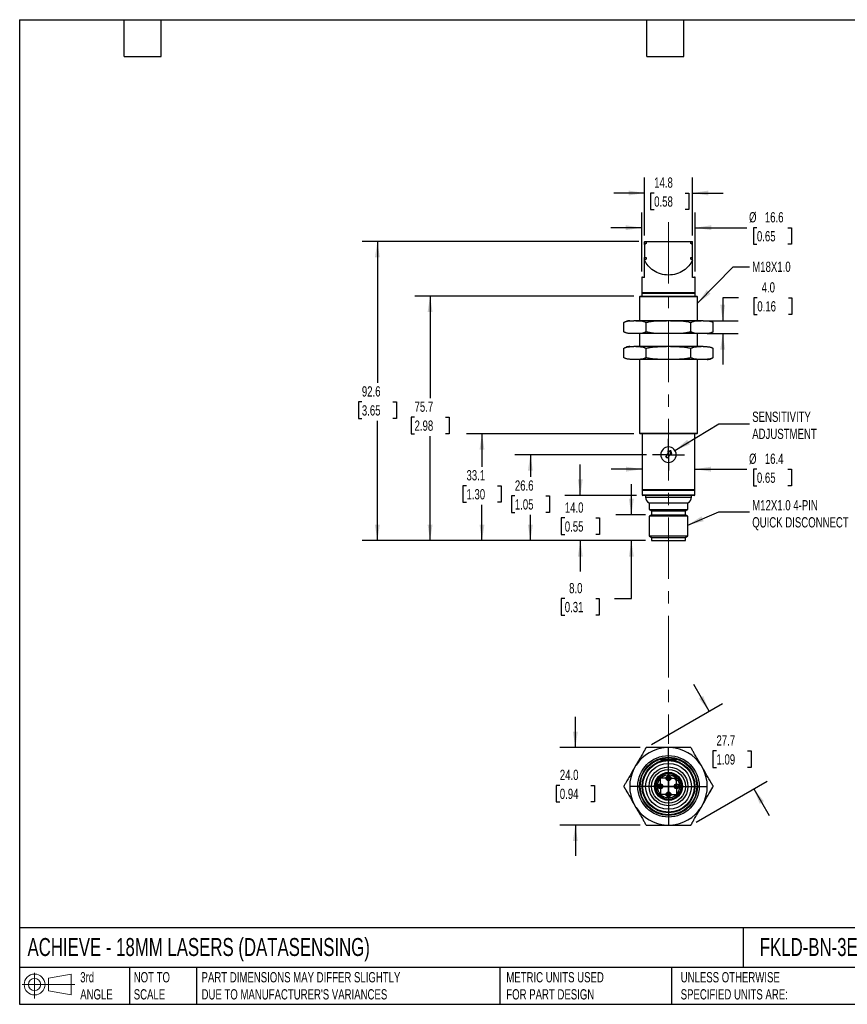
# Model space of a CAD drawing. Header units: millimetres. Extents: x 10 to 410, y 10 to 314.
# Tile 1 of 2: x 10 to 266, y 10 to 314. Entities that reach past the tile are written whole.
import ezdxf

# ---------------------------------------------------------------- set-up
doc = ezdxf.new("R2010")
doc.units = ezdxf.units.MM
doc.header["$LTSCALE"] = 1.5
doc.linetypes.add('CENTERX2', pattern=[20.32, 12.7, -2.54, 2.54, -2.54])
doc.layers.add('CENTER', color=40, linetype='CENTERX2')
doc.layers.add('DIMENSIONS', color=140, linetype='Continuous', lineweight=25)
doc.layers.add('TEXT', color=140, linetype='Continuous', lineweight=25)
doc.styles.add('SLDTEXTSTYLE0', font='TXT', dxfattribs={"width": 0.7})
doc.dimstyles.new('SLDDIMSTYLE0', dxfattribs={"dimtxt": 3.237012, "dimasz": 4.953, "dimexe": 0, "dimexo": 0.0625, "dimgap": 0.809253, "dimtad": 0, "dimtih": 1, "dimtoh": 1, "dimdec": 1, "dimrnd": 1e-09, "dimzin": 4, "dimdsep": 46, "dimtxsty": 'SLDTEXTSTYLE0', "dimsah": 1, "dimcen": 0.09, "dimadec": 0, "dimazin": 1, "dimtfac": 1, "dimtdec": 1, "dimtmove": 0, "dimatfit": 0, "dimfxl": 0, "dimfrac": 2, "dimtolj": 1, "dimtzin": 12, "dimarcsym": 0})
doc.dimstyles.new('SLDDIMSTYLE1', dxfattribs={"dimtxt": 3.237012, "dimasz": 4.953, "dimexe": 0, "dimexo": 0.0625, "dimgap": 0.809253, "dimtad": 0, "dimtih": 1, "dimtoh": 1, "dimdec": 1, "dimrnd": 1e-09, "dimzin": 12, "dimdsep": 46, "dimtxsty": 'SLDTEXTSTYLE0', "dimsah": 1, "dimcen": 0.09, "dimadec": 0, "dimazin": 3, "dimtfac": 1, "dimtdec": 1, "dimtofl": 0, "dimtmove": 0, "dimatfit": 3, "dimfxl": 0, "dimfrac": 2, "dimtolj": 1, "dimtzin": 12, "dimarcsym": 0})
doc.dimstyles.new('SLDDIMSTYLE2', dxfattribs={"dimtxt": 3.237012, "dimasz": 4.953, "dimexe": 0, "dimexo": 0.0625, "dimgap": 0.809253, "dimtad": 0, "dimtih": 1, "dimtoh": 1, "dimdec": 1, "dimrnd": 1e-09, "dimzin": 12, "dimdsep": 46, "dimtxsty": 'SLDTEXTSTYLE0', "dimsah": 1, "dimcen": 0.09, "dimadec": 0, "dimazin": 3, "dimtfac": 1, "dimtdec": 1, "dimtmove": 0, "dimatfit": 0, "dimfxl": 0, "dimfrac": 2, "dimtolj": 1, "dimtzin": 12, "dimarcsym": 0})
doc.dimstyles.new('SLDDIMSTYLE3', dxfattribs={"dimtxt": 0.18, "dimasz": 4.953, "dimexe": 0, "dimexo": 0.0625, "dimgap": 0, "dimtad": 0, "dimtih": 1, "dimtoh": 1, "dimdec": 0, "dimrnd": 1e-09, "dimzin": 0, "dimdsep": 46, "dimtxsty": 'Standard', "dimsah": 1, "dimcen": 0.09, "dimadec": 0, "dimazin": 0, "dimtfac": 4.953, "dimtdec": 0, "dimtofl": 0, "dimtmove": 0, "dimatfit": 3, "dimfxl": 0, "dimfrac": 2, "dimtolj": 1, "dimtzin": 0, "dimarcsym": 0})

# ---------------------------------------------------------------- blocks, each defined once
blk = doc.blocks.new('Block11')
at = {"color": 7, "linetype": 'Continuous', "lineweight": 18}
for p, q in [((3.88, 7.97), (3.88, 0)), ((8.22, 6.25), (15.26, 7.55)), ((8.22, 2.39), (8.22, 6.25)), ((15.26, 7.55), (15.26, 1.1)), ((0, 4.32), (16.31, 4.32)), ((8.22, 2.39), (15.26, 1.1))]:
    blk.add_line(p, q, dxfattribs=at)
for radius in [3.23, 1.93]:
    blk.add_circle((3.88, 4.32), radius, dxfattribs=at)
blk = doc.blocks.new('Block12')
at = {"color": 7, "linetype": 'Continuous'}
blk.add_blockref('Block11', (0, 0), dxfattribs=at)
blk = doc.blocks.new('_D')
at = {"layer": 'DIMENSIONS'}
for p, q in [((199.02, 161.07), (199.02, 170.59)), ((203.37, 161.07), (194.26, 161.07)), ((203.37, 153.07), (194.26, 153.07)), ((199.02, 135.14), (199.02, 153.07)), ((178.39, 135.14), (177.3, 135.14)), ((177.3, 135.14), (177.3, 129.99)), ((188.01, 135.14), (189.1, 135.14)), ((189.1, 135.14), (189.1, 129.99)), ((193.85, 135.14), (199.02, 135.14)), ((177.3, 129.99), (178.39, 129.99)), ((189.1, 129.99), (188.01, 129.99))]:
    blk.add_line(p, q, dxfattribs=at)
for points in [[(199.02, 161.07), (199.78, 166.02), (198.26, 166.02)], [(199.02, 153.07), (198.26, 148.11), (199.78, 148.11)]]:
    blk.add_solid(points, dxfattribs=at)
at = {"layer": 'DIMENSIONS', "char_height": 3.175, "attachment_point": 1, "style": 'SLDTEXTSTYLE0'}
for s, insert in [('8.0', (179.74, 139.95)), ('0.31', (178.39, 134.09))]:
    blk.add_mtext(s, dxfattribs=dict(at, insert=insert))
blk = doc.blocks.new('_D_1')
at = {"layer": 'DIMENSIONS'}
for p, q in [((183.21, 167.07), (183.21, 176.59)), ((200.62, 167.07), (178.45, 167.07)), ((178.4, 160.08), (177.32, 160.08)), ((177.32, 160.08), (177.32, 154.93)), ((188.02, 160.08), (189.11, 160.08)), ((189.11, 160.08), (189.11, 154.93)), ((177.32, 154.93), (178.4, 154.93)), ((203.37, 153.07), (178.45, 153.07)), ((183.21, 153.07), (183.21, 143.54)), ((189.11, 154.93), (188.02, 154.93))]:
    blk.add_line(p, q, dxfattribs=at)
for points in [[(183.21, 167.07), (183.97, 172.02), (182.45, 172.02)], [(183.21, 153.07), (182.45, 148.11), (183.97, 148.11)]]:
    blk.add_solid(points, dxfattribs=at)
at = {"layer": 'DIMENSIONS', "char_height": 3.175, "attachment_point": 1, "style": 'SLDTEXTSTYLE0'}
for s, insert in [('14.0', (178.4, 164.89)), ('0.55', (178.4, 159.03))]:
    blk.add_mtext(s, dxfattribs=dict(at, insert=insert))
blk = doc.blocks.new('_D_2')
at = {"layer": 'DIMENSIONS'}
for p, q in [((203.68, 179.67), (162.97, 179.67)), ((167.74, 179.67), (167.74, 172.78)), ((162.93, 166.91), (161.84, 166.91)), ((161.84, 166.91), (161.84, 161.76)), ((172.55, 166.91), (173.63, 166.91)), ((173.63, 166.91), (173.63, 161.76)), ((161.84, 161.76), (162.93, 161.76)), ((173.63, 161.76), (172.55, 161.76)), ((167.74, 153.07), (167.74, 161.04)), ((203.37, 153.07), (162.97, 153.07))]:
    blk.add_line(p, q, dxfattribs=at)
for points in [[(167.74, 179.67), (166.97, 174.71), (168.5, 174.71)], [(167.74, 153.07), (168.5, 158.02), (166.97, 158.02)]]:
    blk.add_solid(points, dxfattribs=at)
at = {"layer": 'DIMENSIONS', "char_height": 3.175, "attachment_point": 1, "style": 'SLDTEXTSTYLE0'}
for s, insert in [('26.6', (162.93, 171.72)), ('1.05', (162.93, 165.86))]:
    blk.add_mtext(s, dxfattribs=dict(at, insert=insert))
blk = doc.blocks.new('_D_3')
at = {"layer": 'DIMENSIONS'}
for p, q in [((199.82, 186.17), (147.99, 186.17)), ((152.75, 186.17), (152.75, 175.93)), ((147.94, 170.06), (146.86, 170.06)), ((146.86, 170.06), (146.86, 164.92)), ((157.56, 170.06), (158.65, 170.06)), ((158.65, 170.06), (158.65, 164.92)), ((146.86, 164.92), (147.94, 164.92)), ((158.65, 164.92), (157.56, 164.92)), ((152.75, 153.07), (152.75, 164.19)), ((203.37, 153.07), (147.99, 153.07))]:
    blk.add_line(p, q, dxfattribs=at)
for points in [[(152.75, 186.17), (151.99, 181.21), (153.51, 181.21)], [(152.75, 153.07), (153.51, 158.02), (151.99, 158.02)]]:
    blk.add_solid(points, dxfattribs=at)
at = {"layer": 'DIMENSIONS', "char_height": 3.175, "attachment_point": 1, "style": 'SLDTEXTSTYLE0'}
for s, insert in [('33.1', (147.94, 174.88)), ('1.30', (147.94, 169.01))]:
    blk.add_mtext(s, dxfattribs=dict(at, insert=insert))
blk = doc.blocks.new('_D_4')
at = {"layer": 'DIMENSIONS'}
for p, q in [((199.82, 228.77), (131.91, 228.77)), ((136.67, 228.77), (136.67, 197.17)), ((131.86, 191.3), (130.77, 191.3)), ((130.77, 191.3), (130.77, 186.16)), ((141.48, 191.3), (142.57, 191.3)), ((142.57, 191.3), (142.57, 186.16)), ((130.77, 186.16), (131.86, 186.16)), ((142.57, 186.16), (141.48, 186.16)), ((136.67, 153.07), (136.67, 185.43)), ((203.37, 153.07), (131.91, 153.07))]:
    blk.add_line(p, q, dxfattribs=at)
for points in [[(136.67, 228.77), (135.91, 223.81), (137.43, 223.81)], [(136.67, 153.07), (137.43, 158.02), (135.91, 158.02)]]:
    blk.add_solid(points, dxfattribs=at)
at = {"layer": 'DIMENSIONS', "char_height": 3.175, "attachment_point": 1, "style": 'SLDTEXTSTYLE0'}
for s, insert in [('75.7', (131.86, 196.12)), ('2.98', (131.86, 190.25))]:
    blk.add_mtext(s, dxfattribs=dict(at, insert=insert))
blk = doc.blocks.new('_D_5')
at = {"layer": 'DIMENSIONS'}
for p, q in [((201.32, 245.67), (115.58, 245.67)), ((120.34, 245.67), (120.34, 201.9)), ((115.53, 196.03), (114.45, 196.03)), ((114.45, 196.03), (114.45, 190.88)), ((125.15, 196.03), (126.24, 196.03)), ((126.24, 196.03), (126.24, 190.88)), ((114.45, 190.88), (115.53, 190.88)), ((120.34, 153.07), (120.34, 190.16)), ((126.24, 190.88), (125.15, 190.88)), ((203.37, 153.07), (115.58, 153.07))]:
    blk.add_line(p, q, dxfattribs=at)
for points in [[(120.34, 245.67), (119.58, 240.71), (121.1, 240.71)], [(120.34, 153.07), (121.1, 158.02), (119.58, 158.02)]]:
    blk.add_solid(points, dxfattribs=at)
at = {"layer": 'DIMENSIONS', "char_height": 3.175, "attachment_point": 1, "style": 'SLDTEXTSTYLE0'}
for s, insert in [('92.6', (115.53, 200.84)), ('3.65', (115.53, 194.97))]:
    blk.add_mtext(s, dxfattribs=dict(at, insert=insert))
blk = doc.blocks.new('_D_6')
at = {"layer": 'DIMENSIONS'}
for p, q in [((232.2, 228.23), (227.33, 228.23)), ((227.33, 228.23), (227.33, 221.15)), ((238.04, 228.23), (236.95, 228.23)), ((236.95, 228.23), (236.95, 223.08)), ((247.66, 228.23), (248.74, 228.23)), ((248.74, 228.23), (248.74, 223.08)), ((236.95, 223.08), (238.04, 223.08)), ((248.74, 223.08), (247.66, 223.08)), ((223.15, 221.15), (232.09, 221.15)), ((223.15, 217.15), (232.09, 217.15)), ((227.33, 217.15), (227.33, 207.62))]:
    blk.add_line(p, q, dxfattribs=at)
for points in [[(227.33, 221.15), (228.09, 226.1), (226.57, 226.1)], [(227.33, 217.15), (226.57, 212.19), (228.09, 212.19)]]:
    blk.add_solid(points, dxfattribs=at)
at = {"layer": 'DIMENSIONS', "char_height": 3.175, "attachment_point": 1, "style": 'SLDTEXTSTYLE0'}
for s, insert in [('4.0', (239.38, 233.05)), ('0.16', (238.04, 227.18))]:
    blk.add_mtext(s, dxfattribs=dict(at, insert=insert))
blk = doc.blocks.new('_D_7')
at = {"layer": 'DIMENSIONS'}
for p, q in [((202.33, 175.18), (192.8, 175.18)), ((218.73, 175.18), (234.75, 175.18)), ((237.92, 175.18), (236.84, 175.18)), ((236.84, 175.18), (236.84, 170.04)), ((247.54, 175.18), (248.63, 175.18)), ((248.63, 175.18), (248.63, 170.04)), ((236.84, 170.04), (237.92, 170.04)), ((248.63, 170.04), (247.54, 170.04))]:
    blk.add_line(p, q, dxfattribs=at)
for points in [[(202.33, 175.18), (197.38, 175.95), (197.38, 174.42)], [(218.73, 175.18), (223.68, 174.42), (223.68, 175.95)]]:
    blk.add_solid(points, dxfattribs=at)
at = {"layer": 'DIMENSIONS', "char_height": 3.175, "attachment_point": 1, "style": 'SLDTEXTSTYLE0'}
for s, insert in [('%%c', (235.48, 180)), ('16.4', (240.37, 180)), ('0.65', (237.92, 174.13))]:
    blk.add_mtext(s, dxfattribs=dict(at, insert=insert))
blk = doc.blocks.new('_D_8')
at = {"layer": 'DIMENSIONS'}
for p, q in [((203.13, 247.47), (203.13, 265.43)), ((217.93, 247.47), (217.93, 265.43)), ((203.13, 260.67), (193.6, 260.67)), ((206.09, 260.67), (205, 260.67)), ((205, 260.67), (205, 255.53)), ((215.7, 260.67), (216.79, 260.67)), ((216.79, 260.67), (216.79, 255.53)), ((217.93, 260.67), (227.45, 260.67)), ((205, 255.53), (206.09, 255.53)), ((216.79, 255.53), (215.7, 255.53))]:
    blk.add_line(p, q, dxfattribs=at)
for points in [[(203.13, 260.67), (198.18, 261.43), (198.18, 259.91)], [(217.93, 260.67), (222.88, 259.91), (222.88, 261.43)]]:
    blk.add_solid(points, dxfattribs=at)
at = {"layer": 'DIMENSIONS', "char_height": 3.175, "attachment_point": 1, "style": 'SLDTEXTSTYLE0'}
for s, insert in [('14.8', (206.09, 265.49)), ('0.58', (206.09, 259.62))]:
    blk.add_mtext(s, dxfattribs=dict(at, insert=insert))
blk = doc.blocks.new('_D_9')
at = {"layer": 'DIMENSIONS'}
for p, q in [((202.23, 236.37), (202.23, 254.69)), ((218.83, 236.37), (218.83, 254.69)), ((202.23, 249.93), (192.7, 249.93)), ((218.83, 249.93), (234.75, 249.93)), ((237.92, 249.93), (236.84, 249.93)), ((236.84, 249.93), (236.84, 244.79)), ((247.54, 249.93), (248.63, 249.93)), ((248.63, 249.93), (248.63, 244.79)), ((236.84, 244.79), (237.92, 244.79)), ((248.63, 244.79), (247.54, 244.79))]:
    blk.add_line(p, q, dxfattribs=at)
for points in [[(202.23, 249.93), (197.28, 250.69), (197.28, 249.17)], [(218.83, 249.93), (223.78, 249.17), (223.78, 250.69)]]:
    blk.add_solid(points, dxfattribs=at)
at = {"layer": 'DIMENSIONS', "char_height": 3.175, "attachment_point": 1, "style": 'SLDTEXTSTYLE0'}
for s, insert in [('%%c', (235.48, 254.75)), ('16.6', (240.37, 254.75)), ('0.65', (237.92, 248.88))]:
    blk.add_mtext(s, dxfattribs=dict(at, insert=insert))
blk = doc.blocks.new('SW_CENTERMARKSYMBOL_0')
at = {"layer": 'CENTER', "color": 0}
for p, q in [((0, 2.54), (0, 4.94)), ((-2.54, 0), (-4.94, 0)), ((0, 0), (-2.54, 0)), ((0, 0), (0, 2.54)), ((0, 0), (0, -2.54)), ((0, 0), (2.54, 0)), ((2.54, 0), (4.94, 0)), ((0, -2.54), (0, -4.94))]:
    blk.add_line(p, q, dxfattribs=at)
blk = doc.blocks.new('_D_10')
at = {"layer": 'DIMENSIONS'}
for p, q in [((181.67, 89), (181.67, 98.52)), ((201.7, 89), (176.91, 89)), ((176.86, 77.31), (175.77, 77.31)), ((175.77, 77.31), (175.77, 72.17)), ((186.48, 77.31), (187.57, 77.31)), ((187.57, 77.31), (187.57, 72.17)), ((175.77, 72.17), (176.86, 72.17)), ((187.57, 72.17), (186.48, 72.17)), ((201.7, 65), (176.91, 65)), ((181.67, 65), (181.67, 55.47))]:
    blk.add_line(p, q, dxfattribs=at)
for points in [[(181.67, 89), (182.43, 93.95), (180.91, 93.95)], [(181.67, 65), (180.91, 60.04), (182.43, 60.04)]]:
    blk.add_solid(points, dxfattribs=at)
at = {"layer": 'DIMENSIONS', "char_height": 3.175, "attachment_point": 1, "style": 'SLDTEXTSTYLE0'}
for s, insert in [('24.0', (176.86, 82.13)), ('0.94', (176.86, 76.26))]:
    blk.add_mtext(s, dxfattribs=dict(at, insert=insert))
blk = doc.blocks.new('_D_11')
at = {"layer": 'DIMENSIONS'}
for p, q in [((223.11, 100.26), (218.35, 108.51)), ((205.25, 89.95), (227.23, 102.64)), ((225.39, 87.97), (224.31, 87.97)), ((224.31, 87.97), (224.31, 82.83)), ((235.01, 87.97), (236.1, 87.97)), ((236.1, 87.97), (236.1, 82.83)), ((224.31, 82.83), (225.39, 82.83)), ((236.1, 82.83), (235.01, 82.83)), ((219.11, 65.95), (241.09, 78.64)), ((236.96, 76.26), (241.73, 68.01))]:
    blk.add_line(p, q, dxfattribs=at)
for points in [[(223.11, 100.26), (221.29, 104.93), (219.97, 104.17)], [(236.96, 76.26), (238.78, 71.59), (240.1, 72.35)]]:
    blk.add_solid(points, dxfattribs=at)
at = {"layer": 'DIMENSIONS', "char_height": 3.175, "attachment_point": 1, "style": 'SLDTEXTSTYLE0'}
for s, insert in [('27.7', (225.39, 92.79)), ('1.09', (225.39, 86.92))]:
    blk.add_mtext(s, dxfattribs=dict(at, insert=insert))
blk = doc.blocks.new('SW_CENTERMARKSYMBOL_1')
at = {"layer": 'CENTER', "color": 0}
for p, q in [((0, 5.08), (0, 12.048)), ((-5.08, 0), (-12.048, 0)), ((0, 0), (-2.54, 0)), ((0, 0), (0, 2.54)), ((0, 0), (0, -2.54)), ((0, 0), (2.54, 0)), ((5.08, 0), (12.048, 0)), ((0, -5.08), (0, -12.048))]:
    blk.add_line(p, q, dxfattribs=at)
blk = doc.blocks.new('SW_CENTERMARKSYMBOL_2')
at = {"layer": 'CENTER', "color": 0}
for p, q in [((-2.54, 0), (-3.04, 0)), ((0, 0), (-2.54, 0)), ((0, 2.54), (0, 3.04)), ((0, 0), (0, 2.54)), ((0, 0), (0, -2.54)), ((0, 0), (2.54, 0)), ((2.54, 0), (3.04, 0)), ((0, -2.54), (0, -3.04))]:
    blk.add_line(p, q, dxfattribs=at)
blk = doc.blocks.new('SW_CENTERMARKSYMBOL_3')
at = {"layer": 'CENTER', "color": 0}
for p, q in [((-2.54, 0), (-3.04, 0)), ((0, 0), (-2.54, 0)), ((0, 2.54), (0, 3.04)), ((0, 0), (0, 2.54)), ((0, 0), (0, -2.54)), ((0, 0), (2.54, 0)), ((2.54, 0), (3.04, 0)), ((0, -2.54), (0, -3.04))]:
    blk.add_line(p, q, dxfattribs=at)
blk = doc.blocks.new('SW_CENTERMARKSYMBOL_4')
at = {"layer": 'CENTER', "color": 0}
for p, q in [((-2.54, 0), (-3.04, 0)), ((0, 0), (-2.54, 0)), ((0, 2.54), (0, 3.04)), ((0, 0), (0, 2.54)), ((0, 0), (0, -2.54)), ((0, 0), (2.54, 0)), ((2.54, 0), (3.04, 0)), ((0, -2.54), (0, -3.04))]:
    blk.add_line(p, q, dxfattribs=at)
blk = doc.blocks.new('SW_CENTERMARKSYMBOL_5')
at = {"layer": 'CENTER', "color": 0}
for p, q in [((-2.54, 0), (-3.04, 0)), ((0, 0), (-2.54, 0)), ((0, 2.54), (0, 3.04)), ((0, 0), (0, 2.54)), ((0, 0), (0, -2.54)), ((0, 0), (2.54, 0)), ((2.54, 0), (3.04, 0)), ((0, -2.54), (0, -3.04))]:
    blk.add_line(p, q, dxfattribs=at)

msp = doc.modelspace()

# ---------------------------------------------------------------- linework, layer by layer
for p, q in [((203.13, 245.57), (203.63, 245.57)), ((203.13, 244.77), (203.13, 245.57)), ((203.63, 245.07), (203.13, 244.77)), ((203.13, 244.77), (203.13, 240.67)), ((203.23, 245.67), (217.83, 245.67)), ((203.63, 245.57), (203.63, 245.07)), ((217.43, 245.57), (217.93, 245.57)), ((217.43, 245.07), (217.43, 245.57)), ((217.93, 244.77), (217.43, 245.07)), ((217.93, 244.77), (217.93, 245.57)), ((217.93, 240.67), (217.93, 244.77)), ((203.13, 240.67), (203.63, 240.67)), ((203.13, 239.87), (203.13, 240.67)), ((203.63, 240.17), (203.13, 239.87)), ((203.13, 239.87), (203.13, 239.81)), ((203.13, 234.47), (203.13, 239.81)), ((203.63, 240.67), (203.63, 240.17)), ((217.43, 240.67), (217.93, 240.67)), ((217.43, 240.17), (217.43, 240.67)), ((217.93, 239.87), (217.43, 240.17)), ((217.93, 239.87), (217.93, 240.67)), ((217.93, 239.81), (217.93, 239.87)), ((217.93, 234.47), (217.93, 239.81)), ((202.23, 234.47), (202.23, 229.87)), ((203.13, 234.47), (202.23, 234.47)), ((202.43, 234.67), (203.13, 234.67)), ((217.93, 234.67), (218.63, 234.67)), ((218.83, 234.47), (217.93, 234.47)), ((218.83, 229.87), (218.83, 234.47)), ((201.73, 228.77), (201.53, 228.57)), ((201.73, 228.77), (219.33, 228.77)), ((202.23, 229.87), (210.53, 229.87)), ((202.23, 229.67), (202.23, 228.77)), ((202.23, 229.67), (218.83, 229.67)), ((210.53, 229.87), (218.83, 229.87)), ((218.83, 228.77), (218.83, 229.67)), ((219.53, 228.57), (219.33, 228.77)), ((201.53, 228.57), (201.53, 221.15)), ((219.53, 228.57), (201.53, 228.57)), ((219.53, 221.15), (219.53, 228.57)), ((196.67, 217.7), (196.67, 220.59)), ((200.46, 221.15), (199.81, 221.15)), ((209.88, 221.15), (200.46, 221.15)), ((203.6, 217.7), (203.6, 220.59)), ((211.18, 221.15), (209.88, 221.15)), ((220.6, 221.15), (211.18, 221.15)), ((217.46, 217.7), (217.46, 220.59)), ((221.25, 221.15), (220.6, 221.15)), ((224.39, 217.7), (224.39, 220.59)), ((200.46, 217.15), (199.81, 217.15)), ((209.88, 217.15), (200.46, 217.15)), ((201.53, 217.15), (201.53, 213.15)), ((211.18, 217.15), (209.88, 217.15)), ((220.6, 217.15), (211.18, 217.15)), ((219.53, 213.15), (219.53, 217.15)), ((221.25, 217.15), (220.6, 217.15)), ((196.67, 209.7), (196.67, 212.59)), ((200.46, 213.15), (199.81, 213.15)), ((209.88, 213.15), (200.46, 213.15)), ((203.6, 209.7), (203.6, 212.59)), ((211.18, 213.15), (209.88, 213.15)), ((220.6, 213.15), (211.18, 213.15)), ((217.46, 209.7), (217.46, 212.59)), ((221.25, 213.15), (220.6, 213.15)), ((224.39, 209.7), (224.39, 212.59)), ((200.46, 209.15), (199.81, 209.15)), ((209.88, 209.15), (200.46, 209.15)), ((201.53, 209.15), (201.53, 186.37)), ((211.18, 209.15), (209.88, 209.15)), ((220.6, 209.15), (211.18, 209.15)), ((219.53, 186.37), (219.53, 209.15)), ((221.25, 209.15), (220.6, 209.15)), ((201.53, 186.37), (201.73, 186.17)), ((201.53, 186.37), (219.53, 186.37)), ((219.33, 186.17), (201.73, 186.17)), ((202.33, 186.17), (202.33, 168.87)), ((218.73, 168.87), (218.73, 186.17)), ((219.33, 186.17), (219.53, 186.37)), ((209.73, 178.92), (210.66, 180.47)), ((211.17, 180.16), (210.25, 178.61)), ((211.08, 180.9), (210.27, 180.7)), ((210.27, 180.7), (210.66, 180.47)), ((210.66, 180.47), (210.81, 180.72)), ((210.81, 180.72), (211.33, 180.42)), ((211.33, 180.42), (211.17, 180.16)), ((211.17, 180.16), (211.56, 179.93)), ((211.56, 179.93), (211.35, 180.74)), ((210.25, 178.61), (209.73, 178.92)), ((202.33, 168.87), (202.53, 168.67)), ((202.33, 168.87), (218.73, 168.87)), ((202.33, 168.67), (202.33, 167.27)), ((202.33, 168.67), (218.73, 168.67)), ((218.53, 168.67), (218.73, 168.87)), ((218.73, 167.27), (218.73, 168.67)), ((202.33, 167.27), (218.73, 167.27)), ((218.53, 167.07), (202.53, 167.07)), ((203.43, 167.07), (203.43, 166.55)), ((203.43, 166.55), (217.63, 166.55)), ((204.53, 164.76), (204.53, 162.7)), ((204.53, 164.76), (216.53, 164.76)), ((216.53, 162.7), (216.53, 164.76)), ((217.63, 166.55), (217.63, 167.07)), ((204.53, 162.7), (205.28, 162.27)), ((204.53, 162.7), (216.53, 162.7)), ((205.28, 162.27), (205.28, 161.07)), ((205.28, 162.27), (215.78, 162.27)), ((215.78, 162.27), (216.53, 162.7)), ((215.78, 161.07), (215.78, 162.27)), ((205.28, 161.07), (204.53, 160.63)), ((204.53, 160.63), (204.53, 154.5)), ((216.53, 160.63), (204.53, 160.63)), ((205.28, 161.07), (215.78, 161.07)), ((216.53, 160.63), (215.78, 161.07)), ((216.53, 154.5), (216.53, 160.63)), ((204.53, 154.5), (205.28, 154.07)), ((204.53, 154.5), (216.53, 154.5)), ((205.28, 154.07), (205.28, 153.07)), ((205.28, 154.07), (215.78, 154.07)), ((205.28, 153.07), (215.78, 153.07)), ((215.78, 154.07), (216.53, 154.5)), ((215.78, 153.07), (215.78, 154.07)), ((211.18, 89), (209.88, 89)), ((200.46, 83.56), (199.81, 82.43)), ((208.13, 85.2), (208.13, 84.84)), ((210.53, 85.2), (208.13, 85.2)), ((210.27, 85.25), (210.27, 85.2)), ((210.27, 85.25), (210.66, 85.25)), ((212.93, 85.2), (210.53, 85.2)), ((210.66, 85.25), (210.66, 85.2)), ((210.66, 85.25), (210.81, 85.25)), ((210.81, 85.2), (210.81, 85.25)), ((210.81, 85.25), (211.17, 85.25)), ((211.17, 85.25), (211.56, 85.25)), ((211.17, 85.25), (211.17, 85.2)), ((211.56, 85.25), (211.56, 85.2)), ((212.93, 84.84), (212.93, 85.2)), ((221.25, 82.43), (220.6, 83.56)), ((212.62, 79.93), (213.01, 80.33)), ((213.86, 79.48), (213.46, 79.08)), ((199.81, 71.56), (200.46, 70.43)), ((220.6, 70.43), (221.25, 71.56)), ((209.88, 65), (211.18, 65))]:
    msp.add_line(p, q)
for centre, radius in [((210.53, 77), 9.51), ((210.53, 77), 9), ((210.53, 77), 8.8), ((210.53, 77), 8.2), ((210.53, 77), 8), ((210.53, 77), 7.1), ((210.53, 77), 6), ((210.53, 77), 5.25), ((210.53, 77), 4.35), ((210.53, 77), 4.15), ((210.53, 79.5), 0.75), ((210.53, 79.5), 0.5), ((208.03, 77), 0.75), ((208.03, 77), 0.5), ((213.03, 77), 0.75), ((213.03, 77), 0.5), ((210.53, 74.5), 0.75), ((210.53, 74.5), 0.5)]:
    msp.add_circle(centre, radius)
for centre, radius, start, end in [((202.43, 234.47), 0.2, 90, 180), ((218.63, 234.47), 0.2, 0, 90), ((202.43, 229.87), 0.2, 180, 270), ((218.63, 229.87), 0.2, 270, 0), ((198.59, 217.57), 3.58, 91.2478, 110.021), ((222.47, 220.72), 3.58, 271.2478, 290.021), ((198.59, 209.57), 3.58, 91.2478, 110.021), ((222.47, 212.72), 3.58, 271.2478, 290.021), ((210.53, 179.67), 2.4, 90, 270), ((210.53, 179.67), 2.4, 270, 90), ((210.53, 179.67), 1.35, 52.3506, 65.9168), ((202.53, 167.27), 0.2, 180, 270), ((205.43, 166.55), 2, 180, 243.2563), ((215.63, 166.55), 2, 296.7437, 0), ((218.53, 167.27), 0.2, 270, 0), ((210.53, 77), 12.02, 93.1112, 146.8888), ((210.53, 77), 12.02, 33.1112, 86.8888), ((210.53, 77), 12.02, 153.1112, 206.8888), ((210.53, 77), 12.02, 333.1112, 26.8888), ((210.53, 77), 3.95, 53.737, 36.263), ((210.53, 77), 3.52, 54.7213, 35.2787), ((210.53, 77), 3.5, 54.7305, 35.2695), ((213.04, 79.51), 0.6, 135, 315), ((210.53, 77), 12.02, 213.1112, 266.8888), ((210.53, 77), 12.02, 273.1112, 326.8888)]:
    msp.add_arc(centre, radius, start, end)
for points, knots in [([(203.23, 245.67), (203.21, 245.67), (203.18, 245.66), (203.14, 245.62), (203.13, 245.59), (203.13, 245.57)], [0, 0, 0, 0, 0.5, 0.5, 1, 1, 1, 1]), ([(217.93, 245.57), (217.93, 245.59), (217.92, 245.62), (217.88, 245.66), (217.85, 245.67), (217.83, 245.67)], [0, 0, 0, 0, 0.5, 0.5, 1, 1, 1, 1]), ([(217.93, 239.81), (217.65, 239.26), (217.29, 238.7), (216.38, 237.64), (215.83, 237.13), (214.54, 236.26), (213.81, 235.9), (212.23, 235.4), (211.38, 235.27), (209.68, 235.27), (208.83, 235.4), (207.25, 235.9), (206.52, 236.26), (205.23, 237.13), (204.68, 237.64), (203.77, 238.7), (203.41, 239.26), (203.13, 239.81)], [0, 0, 0, 0, 0.125, 0.125, 0.25, 0.25, 0.375, 0.375, 0.5, 0.5, 0.625, 0.625, 0.75, 0.75, 0.875, 0.875, 1, 1, 1, 1]), ([(196.67, 220.59), (196.71, 220.62), (196.8, 220.67), (196.92, 220.73), (197.05, 220.79), (197.18, 220.85), (197.31, 220.9), (197.53, 220.96), (197.84, 221.04), (198.23, 221.09), (198.62, 221.12), (199.15, 221.15), (199.55, 221.15), (199.81, 221.15)], [0, 0, 0, 0, 0.040694, 0.0817869, 0.1232931, 0.1652264, 0.2076007, 0.2504298, 0.3741445, 0.4995936, 0.6244445, 0.749655, 1, 1, 1, 1]), ([(200.46, 221.15), (200.73, 221.15), (201.12, 221.15), (201.65, 221.12), (202.04, 221.09), (202.44, 221.04), (202.79, 220.95), (203.09, 220.85), (203.35, 220.74), (203.52, 220.64), (203.6, 220.59)], [0, 0, 0, 0, 0.249858, 0.374748, 0.499299, 0.624724, 0.748439, 0.834032, 0.917848, 1, 1, 1, 1]), ([(203.6, 220.59), (203.68, 220.62), (203.85, 220.67), (204.1, 220.73), (204.35, 220.79), (204.61, 220.85), (204.87, 220.89), (205.31, 220.96), (205.92, 221.04), (206.71, 221.09), (207.5, 221.12), (208.56, 221.15), (209.35, 221.15), (209.88, 221.15)], [0, 0, 0, 0, 0.040542, 0.08148, 0.122829, 0.164602, 0.206813, 0.249476, 0.373818, 0.499914, 0.624736, 0.749916, 1, 1, 1, 1]), ([(211.18, 221.15), (211.71, 221.15), (212.5, 221.15), (213.55, 221.12), (214.34, 221.09), (215.13, 221.04), (215.83, 220.95), (216.44, 220.85), (216.96, 220.74), (217.29, 220.64), (217.46, 220.59)], [0, 0, 0, 0, 0.249911, 0.374819, 0.499388, 0.624811, 0.748523, 0.834087, 0.917875, 1, 1, 1, 1]), ([(217.46, 220.59), (217.5, 220.62), (217.58, 220.67), (217.71, 220.73), (217.83, 220.79), (217.96, 220.85), (218.1, 220.9), (218.31, 220.96), (218.62, 221.04), (219.01, 221.09), (219.41, 221.12), (219.94, 221.15), (220.33, 221.15), (220.6, 221.15)], [0, 0, 0, 0, 0.040694, 0.081787, 0.123293, 0.165226, 0.207601, 0.25043, 0.374145, 0.499594, 0.624444, 0.749655, 1, 1, 1, 1]), ([(221.25, 221.15), (221.51, 221.15), (221.91, 221.15), (222.43, 221.12), (222.83, 221.09), (223.22, 221.04), (223.57, 220.95), (223.88, 220.85), (224.13, 220.74), (224.3, 220.64), (224.39, 220.59)], [0, 0, 0, 0, 0.249858, 0.374748, 0.4992988, 0.6247243, 0.7484395, 0.8340325, 0.9178484, 1, 1, 1, 1]), ([(199.81, 217.15), (199.55, 217.15), (199.15, 217.15), (198.63, 217.17), (198.23, 217.2), (197.84, 217.26), (197.49, 217.34), (197.18, 217.44), (196.92, 217.56), (196.76, 217.65), (196.67, 217.7)], [0, 0, 0, 0, 0.249858, 0.374748, 0.499299, 0.624724, 0.748439, 0.834032, 0.917848, 1, 1, 1, 1]), ([(203.6, 217.7), (203.56, 217.68), (203.48, 217.63), (203.35, 217.56), (203.22, 217.5), (203.09, 217.45), (202.96, 217.4), (202.74, 217.33), (202.44, 217.26), (202.05, 217.2), (201.65, 217.17), (201.12, 217.15), (200.73, 217.15), (200.46, 217.15)], [0, 0, 0, 0, 0.040694, 0.081787, 0.123293, 0.165226, 0.207601, 0.25043, 0.374145, 0.499594, 0.624444, 0.749655, 1, 1, 1, 1]), ([(209.88, 217.15), (209.35, 217.15), (208.56, 217.15), (207.51, 217.17), (206.72, 217.2), (205.93, 217.26), (205.23, 217.34), (204.62, 217.44), (204.1, 217.56), (203.77, 217.65), (203.6, 217.7)], [0, 0, 0, 0, 0.249911, 0.374819, 0.499388, 0.624811, 0.748523, 0.834087, 0.917875, 1, 1, 1, 1]), ([(217.46, 217.7), (217.38, 217.68), (217.21, 217.63), (216.96, 217.56), (216.71, 217.5), (216.45, 217.45), (216.19, 217.4), (215.75, 217.33), (215.14, 217.26), (214.35, 217.2), (213.55, 217.17), (212.5, 217.15), (211.71, 217.15), (211.18, 217.15)], [0, 0, 0, 0, 0.040542, 0.08148, 0.122829, 0.164602, 0.206813, 0.249476, 0.373818, 0.499914, 0.624736, 0.749916, 1, 1, 1, 1]), ([(220.6, 217.15), (220.33, 217.15), (219.94, 217.15), (219.41, 217.17), (219.02, 217.2), (218.62, 217.26), (218.27, 217.34), (217.97, 217.44), (217.71, 217.56), (217.54, 217.65), (217.46, 217.7)], [0, 0, 0, 0, 0.249858, 0.374748, 0.499299, 0.624724, 0.748439, 0.834032, 0.917848, 1, 1, 1, 1]), ([(224.39, 217.7), (224.34, 217.68), (224.26, 217.63), (224.14, 217.56), (224.01, 217.5), (223.88, 217.45), (223.75, 217.4), (223.53, 217.33), (223.22, 217.26), (222.83, 217.2), (222.43, 217.17), (221.91, 217.15), (221.51, 217.15), (221.25, 217.15)], [0, 0, 0, 0, 0.040694, 0.081787, 0.123293, 0.165226, 0.207601, 0.25043, 0.374145, 0.499594, 0.624444, 0.749655, 1, 1, 1, 1]), ([(196.67, 212.59), (196.71, 212.62), (196.8, 212.67), (196.92, 212.73), (197.05, 212.79), (197.18, 212.85), (197.31, 212.9), (197.53, 212.96), (197.84, 213.04), (198.23, 213.09), (198.62, 213.12), (199.15, 213.15), (199.55, 213.15), (199.81, 213.15)], [0, 0, 0, 0, 0.040694, 0.081787, 0.123293, 0.165226, 0.207601, 0.25043, 0.374145, 0.499594, 0.624444, 0.749655, 1, 1, 1, 1]), ([(200.46, 213.15), (200.73, 213.15), (201.12, 213.15), (201.65, 213.12), (202.04, 213.09), (202.44, 213.04), (202.79, 212.95), (203.09, 212.85), (203.35, 212.74), (203.52, 212.64), (203.6, 212.59)], [0, 0, 0, 0, 0.249858, 0.374748, 0.499299, 0.624724, 0.748439, 0.834032, 0.917848, 1, 1, 1, 1]), ([(203.6, 212.59), (203.68, 212.62), (203.85, 212.67), (204.1, 212.73), (204.35, 212.79), (204.61, 212.85), (204.87, 212.89), (205.31, 212.96), (205.92, 213.04), (206.71, 213.09), (207.5, 213.12), (208.56, 213.15), (209.35, 213.15), (209.88, 213.15)], [0, 0, 0, 0, 0.040542, 0.08148, 0.122829, 0.164602, 0.206813, 0.249476, 0.373818, 0.499914, 0.624736, 0.749916, 1, 1, 1, 1]), ([(211.18, 213.15), (211.71, 213.15), (212.5, 213.15), (213.55, 213.12), (214.34, 213.09), (215.13, 213.04), (215.83, 212.95), (216.44, 212.85), (216.96, 212.74), (217.29, 212.64), (217.46, 212.59)], [0, 0, 0, 0, 0.2499108, 0.3748189, 0.4993876, 0.624811, 0.7485234, 0.8340874, 0.9178754, 1, 1, 1, 1]), ([(217.46, 212.59), (217.5, 212.62), (217.58, 212.67), (217.71, 212.73), (217.83, 212.79), (217.96, 212.85), (218.1, 212.9), (218.31, 212.96), (218.62, 213.04), (219.01, 213.09), (219.41, 213.12), (219.94, 213.15), (220.33, 213.15), (220.6, 213.15)], [0, 0, 0, 0, 0.040694, 0.081787, 0.123293, 0.165226, 0.207601, 0.25043, 0.374145, 0.499594, 0.624444, 0.749655, 1, 1, 1, 1]), ([(221.25, 213.15), (221.51, 213.15), (221.91, 213.15), (222.43, 213.12), (222.83, 213.09), (223.22, 213.04), (223.57, 212.95), (223.88, 212.85), (224.13, 212.74), (224.3, 212.64), (224.39, 212.59)], [0, 0, 0, 0, 0.249858, 0.374748, 0.499299, 0.624724, 0.748439, 0.834032, 0.917848, 1, 1, 1, 1]), ([(199.81, 209.15), (199.55, 209.15), (199.15, 209.15), (198.63, 209.17), (198.23, 209.2), (197.84, 209.26), (197.49, 209.34), (197.18, 209.44), (196.92, 209.56), (196.76, 209.65), (196.67, 209.7)], [0, 0, 0, 0, 0.249858, 0.374748, 0.499299, 0.624724, 0.748439, 0.834032, 0.917848, 1, 1, 1, 1]), ([(203.6, 209.7), (203.56, 209.68), (203.48, 209.63), (203.35, 209.56), (203.22, 209.5), (203.09, 209.45), (202.96, 209.4), (202.74, 209.33), (202.44, 209.26), (202.05, 209.2), (201.65, 209.17), (201.12, 209.15), (200.73, 209.15), (200.46, 209.15)], [0, 0, 0, 0, 0.040694, 0.081787, 0.123293, 0.165226, 0.207601, 0.25043, 0.374145, 0.499594, 0.624444, 0.749655, 1, 1, 1, 1]), ([(209.88, 209.15), (209.35, 209.15), (208.56, 209.15), (207.51, 209.17), (206.72, 209.2), (205.93, 209.26), (205.23, 209.34), (204.62, 209.44), (204.1, 209.56), (203.77, 209.65), (203.6, 209.7)], [0, 0, 0, 0, 0.249911, 0.374819, 0.499388, 0.624811, 0.748523, 0.834087, 0.917875, 1, 1, 1, 1]), ([(217.46, 209.7), (217.38, 209.68), (217.21, 209.63), (216.96, 209.56), (216.71, 209.5), (216.45, 209.45), (216.19, 209.4), (215.75, 209.33), (215.14, 209.26), (214.35, 209.2), (213.55, 209.17), (212.5, 209.15), (211.71, 209.15), (211.18, 209.15)], [0, 0, 0, 0, 0.040542, 0.08148, 0.122829, 0.164602, 0.206813, 0.249476, 0.373818, 0.499914, 0.624736, 0.749916, 1, 1, 1, 1]), ([(220.6, 209.15), (220.33, 209.15), (219.94, 209.15), (219.41, 209.17), (219.02, 209.2), (218.62, 209.26), (218.27, 209.34), (217.97, 209.44), (217.71, 209.56), (217.54, 209.65), (217.46, 209.7)], [0, 0, 0, 0, 0.249858, 0.374748, 0.499299, 0.624724, 0.748439, 0.834032, 0.917848, 1, 1, 1, 1]), ([(224.39, 209.7), (224.34, 209.68), (224.26, 209.63), (224.14, 209.56), (224.01, 209.5), (223.88, 209.45), (223.75, 209.4), (223.53, 209.33), (223.22, 209.26), (222.83, 209.2), (222.43, 209.17), (221.91, 209.15), (221.51, 209.15), (221.25, 209.15)], [0, 0, 0, 0, 0.040694, 0.081787, 0.123293, 0.165226, 0.207601, 0.25043, 0.374145, 0.499594, 0.624444, 0.749655, 1, 1, 1, 1]), ([(203.6, 89), (203.56, 88.93), (203.48, 88.78), (203.35, 88.57), (203.22, 88.34), (203.09, 88.12), (202.96, 87.89), (202.74, 87.51), (202.44, 86.99), (202.05, 86.3), (201.65, 85.62), (201.12, 84.71), (200.73, 84.02), (200.46, 83.56)], [0, 0, 0, 0, 0.040694, 0.081787, 0.123293, 0.165226, 0.207601, 0.25043, 0.374145, 0.499594, 0.624444, 0.749655, 1, 1, 1, 1]), ([(209.88, 89), (209.35, 89), (208.56, 89), (207.51, 89), (206.72, 89), (205.93, 89), (205.23, 89), (204.62, 89), (204.1, 89), (203.77, 89), (203.6, 89)], [0, 0, 0, 0, 0.249911, 0.374819, 0.499388, 0.624811, 0.748523, 0.834087, 0.917875, 1, 1, 1, 1]), ([(217.46, 89), (217.38, 89), (217.21, 89), (216.96, 89), (216.71, 89), (216.45, 89), (216.19, 89), (215.75, 89), (215.14, 89), (214.35, 89), (213.55, 89), (212.5, 89), (211.71, 89), (211.18, 89)], [0, 0, 0, 0, 0.040542, 0.08148, 0.122829, 0.164602, 0.206813, 0.249476, 0.373818, 0.499914, 0.624736, 0.749916, 1, 1, 1, 1]), ([(220.6, 83.56), (220.33, 84.02), (219.94, 84.7), (219.41, 85.61), (219.02, 86.3), (218.62, 86.98), (218.27, 87.59), (217.97, 88.11), (217.71, 88.56), (217.54, 88.85), (217.46, 89)], [0, 0, 0, 0, 0.249858, 0.374748, 0.499299, 0.624724, 0.748439, 0.834032, 0.917848, 1, 1, 1, 1]), ([(199.81, 82.43), (199.55, 81.98), (199.15, 81.29), (198.63, 80.38), (198.23, 79.7), (197.84, 79.02), (197.49, 78.41), (197.18, 77.88), (196.92, 77.43), (196.76, 77.14), (196.67, 77)], [0, 0, 0, 0, 0.249858, 0.374748, 0.499299, 0.624724, 0.748439, 0.834032, 0.917848, 1, 1, 1, 1]), ([(224.39, 77), (224.34, 77.07), (224.26, 77.21), (224.14, 77.43), (224.01, 77.65), (223.88, 77.88), (223.75, 78.1), (223.53, 78.48), (223.22, 79.01), (222.83, 79.69), (222.43, 80.38), (221.91, 81.29), (221.51, 81.98), (221.25, 82.43)], [0, 0, 0, 0, 0.040694, 0.081787, 0.123293, 0.165226, 0.207601, 0.25043, 0.374145, 0.499594, 0.624444, 0.749655, 1, 1, 1, 1]), ([(196.67, 77), (196.71, 76.93), (196.8, 76.78), (196.92, 76.57), (197.05, 76.35), (197.18, 76.12), (197.31, 75.89), (197.53, 75.51), (197.84, 74.99), (198.23, 74.3), (198.62, 73.62), (199.15, 72.71), (199.55, 72.02), (199.81, 71.56)], [0, 0, 0, 0, 0.040694, 0.081787, 0.123293, 0.165226, 0.207601, 0.25043, 0.374145, 0.499594, 0.624444, 0.749655, 1, 1, 1, 1]), ([(221.25, 71.56), (221.51, 72.02), (221.91, 72.7), (222.43, 73.61), (222.83, 74.3), (223.22, 74.98), (223.57, 75.59), (223.88, 76.11), (224.13, 76.56), (224.3, 76.85), (224.39, 77)], [0, 0, 0, 0, 0.249858, 0.374748, 0.4992988, 0.6247243, 0.7484395, 0.8340325, 0.9178484, 1, 1, 1, 1]), ([(223.47, 75.41), (223.57, 75.59), (223.88, 76.12), (224.18, 76.65), (224.39, 77)], [0, 0, 0, 0, 0.323328, 1, 1, 1, 1]), ([(200.46, 70.43), (200.73, 69.98), (201.12, 69.29), (201.65, 68.38), (202.04, 67.7), (202.44, 67.02), (202.79, 66.41), (203.09, 65.88), (203.35, 65.43), (203.52, 65.14), (203.6, 65)], [0, 0, 0, 0, 0.249858, 0.374748, 0.499299, 0.624724, 0.748439, 0.834032, 0.917848, 1, 1, 1, 1]), ([(217.46, 65), (217.5, 65.07), (217.58, 65.21), (217.71, 65.43), (217.83, 65.65), (217.96, 65.88), (218.1, 66.1), (218.31, 66.48), (218.62, 67.01), (219.01, 67.69), (219.41, 68.38), (219.94, 69.29), (220.33, 69.98), (220.6, 70.43)], [0, 0, 0, 0, 0.040694, 0.081787, 0.123293, 0.165226, 0.207601, 0.25043, 0.374145, 0.499594, 0.624444, 0.749655, 1, 1, 1, 1]), ([(203.6, 65), (203.68, 65), (203.85, 65), (204.1, 65), (204.35, 65), (204.61, 65), (204.87, 65), (205.31, 65), (205.92, 65), (206.71, 65), (207.5, 65), (208.56, 65), (209.35, 65), (209.88, 65)], [0, 0, 0, 0, 0.040542, 0.08148, 0.122829, 0.164602, 0.206813, 0.249476, 0.373818, 0.499914, 0.624736, 0.749916, 1, 1, 1, 1]), ([(211.18, 65), (211.71, 65), (212.5, 65), (213.55, 65), (214.34, 65), (215.13, 65), (215.83, 65), (216.44, 65), (216.96, 65), (217.29, 65), (217.46, 65)], [0, 0, 0, 0, 0.2499108, 0.3748189, 0.4993876, 0.624811, 0.7485234, 0.8340874, 0.9178754, 1, 1, 1, 1])]:
    msp.add_open_spline(points, degree=3, knots=knots)
at = {"layer": 'CENTER', "linetype": 'CENTERX2', "lineweight": 18}
msp.add_line((210.53, 251.68), (210.53, 90.2), dxfattribs=at)
at = {"layer": 'TEXT'}
for p, q in [((9.52, 314.32), (409.57, 314.32)), ((9.52, 314.32), (9.52, 9.52)), ((41.91, 302.89), (41.91, 314.32)), ((53.34, 302.89), (53.34, 314.32)), ((203.83, 302.89), (203.83, 314.32)), ((215.26, 302.89), (215.26, 314.32)), ((41.91, 302.89), (53.34, 302.89)), ((203.83, 302.89), (215.26, 302.89)), ((409.57, 33.19), (9.52, 33.19)), ((233.64, 33.19), (233.64, 20.95)), ((409.57, 20.95), (9.52, 20.95)), ((43.57, 20.95), (43.57, 9.52)), ((64.26, 20.95), (64.26, 9.52)), ((158.23, 20.95), (158.23, 9.52)), ((211.5, 20.95), (211.5, 9.52)), ((9.52, 9.52), (409.57, 9.52))]:
    msp.add_line(p, q, dxfattribs=at)

# ---------------------------------------------------------------- block references
at = {"layer": 'CENTER'}
for name, p in [('SW_CENTERMARKSYMBOL_0', (210.53, 179.67)), ('SW_CENTERMARKSYMBOL_1', (210.53, 77)), ('SW_CENTERMARKSYMBOL_2', (210.53, 79.5)), ('SW_CENTERMARKSYMBOL_3', (208.03, 77)), ('SW_CENTERMARKSYMBOL_5', (213.03, 77)), ('SW_CENTERMARKSYMBOL_4', (210.53, 74.5))]:
    msp.add_blockref(name, p, dxfattribs=at)
at = {"layer": 'TEXT'}
msp.add_blockref('Block12', (10.26, 11.33), dxfattribs=at)

# ---------------------------------------------------------------- texts
at = {"layer": 'DIMENSIONS', "char_height": 3.175, "attachment_point": 1, "style": 'SLDTEXTSTYLE0'}
for s, insert in [('M18X1.0', (236.47, 239.42)), ('SENSITIVITY^JADJUSTMENT', (236.47, 193)), ('M12X1.0 4-PIN^JQUICK DISCONNECT', (236.47, 165.61))]:
    msp.add_mtext(s, dxfattribs=dict(at, insert=insert))
at = {"layer": 'TEXT', "attachment_point": 1, "style": 'SLDTEXTSTYLE0'}
for s, insert, char_height in [('ACHIEVE - 18MM LASERS (DATASENSING)', (11.95, 30.04), 5.5562), ('FKLD-BN-3E', (238.81, 30.04), 5.556), ('3rd^JANGLE', (28.28, 19.49), 3.175), ('NOT TO^JSCALE', (44.86, 19.49), 3.175), ("PART DIMENSIONS MAY DIFFER SLIGHTLY ^JDUE TO MANUFACTURER'S VARIANCES", (65.87, 19.49), 3.175), ('METRIC UNITS USED ^JFOR PART DESIGN', (160.28, 19.49), 3.175), ('UNLESS OTHERWISE ^JSPECIFIED UNITS ARE:', (214.3, 19.49), 3.175)]:
    msp.add_mtext(s, dxfattribs=dict(at, insert=insert, char_height=char_height))

# ---------------------------------------------------------------- dimensions: what is measured, and where the dimension line sits
at = {"layer": 'DIMENSIONS'}
dim = msp.add_linear_dim(base=(217.93, 260.67), p1=(203.13, 245.57), p2=(217.93, 245.57), dimstyle='SLDDIMSTYLE2', dxfattribs=at)
dim.commit()
dim.dimension.update_dxf_attribs({"geometry": '_D_8', "text_midpoint": (210.9, 260.67), "dimtype": 160})
for base, p1, p2, picture, middle in [((218.83, 249.93), (202.23, 234.47), (218.83, 234.47), '_D_9', (242.73, 249.93)), ((218.73, 175.18), (202.33, 168.87), (218.73, 168.87), '_D_7', (242.73, 175.18))]:
    dim = msp.add_linear_dim(base=base, p1=p1, p2=p2, text='%%c<>', dimstyle='SLDDIMSTYLE2', dxfattribs=at)
    dim.commit()
    dim.dimension.update_dxf_attribs({"geometry": picture, "text_midpoint": middle, "dimtype": 160})
for base, p1, p2, angle, dimstyle, picture, middle in [((120.34, 245.67), (205.28, 153.07), (203.23, 245.67), 90, 'SLDDIMSTYLE1', '_D_5', (120.34, 196.03)), ((227.33, 221.15), (221.25, 217.15), (221.25, 221.15), 90, 'SLDDIMSTYLE0', '_D_6', (227.33, 228.23)), ((136.67, 228.77), (205.28, 153.07), (201.73, 228.77), 90, 'SLDDIMSTYLE1', '_D_4', (136.67, 191.3)), ((152.75, 186.17), (205.28, 153.07), (201.73, 186.17), 90, 'SLDDIMSTYLE1', '_D_3', (152.75, 170.06)), ((167.74, 179.67), (205.28, 153.07), (205.59, 179.67), 90, 'SLDDIMSTYLE1', '_D_2', (167.74, 166.91)), ((183.21, 167.07), (205.28, 153.07), (202.53, 167.07), 90, 'SLDDIMSTYLE0', '_D_1', (183.21, 160.08)), ((199.02, 161.07), (205.28, 153.07), (205.28, 161.07), 90, 'SLDDIMSTYLE0', '_D', (199.02, 135.14)), ((236.96, 76.26), (203.6, 89), (217.46, 65), 300, 'SLDDIMSTYLE2', '_D_11', (230.2, 87.97)), ((181.67, 89), (203.6, 65), (203.6, 89), 90, 'SLDDIMSTYLE0', '_D_10', (181.67, 77.31))]:
    dim = msp.add_linear_dim(base=base, p1=p1, p2=p2, angle=angle, dimstyle=dimstyle, dxfattribs=at)
    dim.commit()
    dim.dimension.update_dxf_attribs({"geometry": picture, "text_midpoint": middle, "dimtype": 160})

# ---------------------------------------------------------------- leaders
for points in [[(219.53, 226.56), (230.54, 237.78), (235.6, 237.78)], [(212.52, 181), (226.08, 189.25), (235.6, 189.25)], [(216.53, 157.9), (226.08, 161.96), (235.6, 161.96)]]:
    msp.add_leader(points, dimstyle='SLDDIMSTYLE3', dxfattribs=at)

doc.saveas('drawing.dxf')
